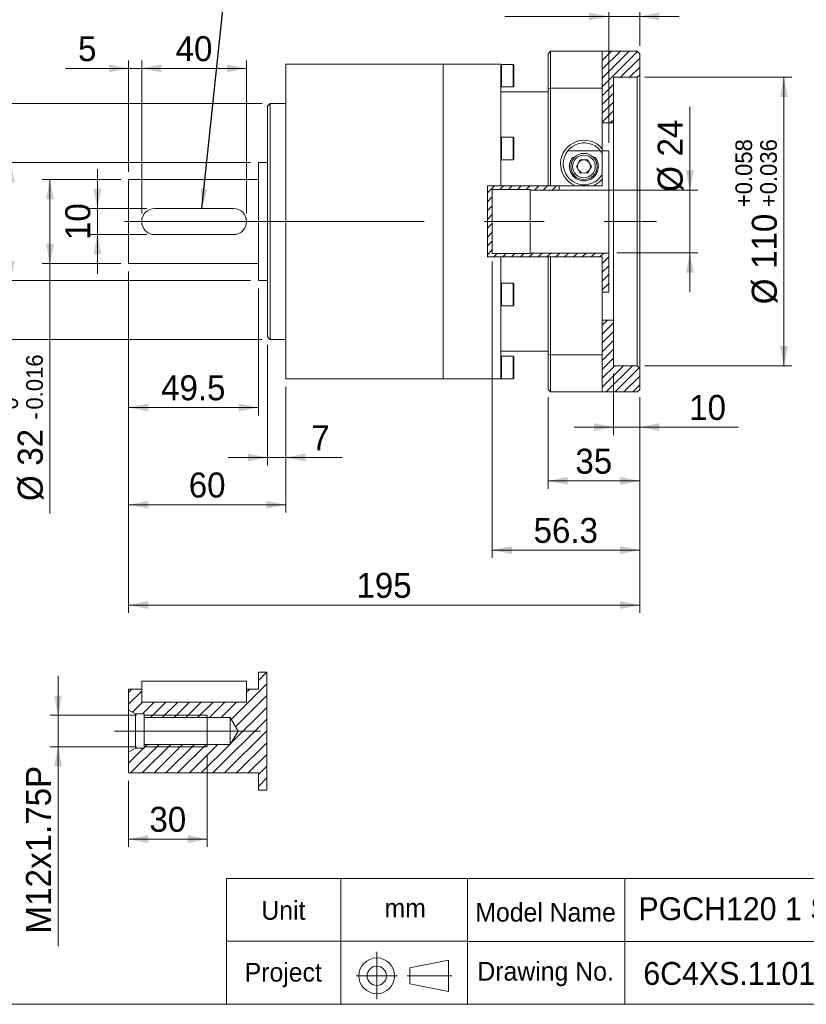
# Model space of a CAD drawing. Header units: millimetres. Extents: x 30 to 861, y 30 to 600.
# Tile 2 of 4: x 309 to 609, y 30 to 406. Entities that reach past the tile are written whole.
import ezdxf

# ---------------------------------------------------------------- set-up
doc = ezdxf.new("R2010")
doc.units = ezdxf.units.MM
doc.header["$LTSCALE"] = 3
doc.linetypes.add('CENTERX2', pattern=[20.32, 12.7, -2.54, 2.54, -2.54])
doc.layers.add('外框線', color=7, linetype='Continuous', lineweight=30)
doc.styles.add('SLDTEXTSTYLE0', font='ARIAL.TTF', dxfattribs={"width": 0.948})
doc.styles.get("Standard").update_dxf_attribs({"font": 'ARIAL.TTF'})
doc.dimstyles.new('SLDDIMSTYLE0', dxfattribs={"dimtxt": 9.245947, "dimasz": 7.5, "dimexe": 0, "dimexo": 0.0625, "dimgap": 2.311487, "dimtad": 1, "dimdec": 4, "dimrnd": 1e-09, "dimzin": 12, "dimdsep": 46, "dimtxsty": 'SLDTEXTSTYLE0', "dimsah": 1, "dimcen": 0.09, "dimadec": 0, "dimazin": 0, "dimtol": 1, "dimtm": 0.016, "dimtfac": 1, "dimtdec": 3, "dimtofl": 0, "dimtmove": 0, "dimatfit": 3, "dimfxl": 0, "dimtolj": 1, "dimarcsym": 0})
doc.dimstyles.new('SLDDIMSTYLE1', dxfattribs={"dimtxt": 9.245947, "dimasz": 7.5, "dimexe": 0, "dimexo": 0.0625, "dimgap": 2.311487, "dimtad": 1, "dimdec": 4, "dimrnd": 1e-09, "dimzin": 12, "dimdsep": 46, "dimtxsty": 'SLDTEXTSTYLE0', "dimsah": 1, "dimcen": 0.09, "dimadec": 0, "dimazin": 0, "dimtfac": 1, "dimtdec": 4, "dimtofl": 0, "dimtmove": 0, "dimatfit": 3, "dimfxl": 0, "dimtolj": 1, "dimtzin": 12, "dimarcsym": 0})
doc.dimstyles.new('SLDDIMSTYLE2', dxfattribs={"dimtxt": 9.245947, "dimasz": 7.5, "dimexe": 0, "dimexo": 0.0625, "dimgap": 2.311487, "dimtad": 1, "dimdec": 4, "dimrnd": 1e-09, "dimzin": 12, "dimdsep": 46, "dimtxsty": 'SLDTEXTSTYLE0', "dimsah": 1, "dimcen": 0.09, "dimadec": 0, "dimazin": 0, "dimtol": 1, "dimtp": -0.012, "dimtm": 0.034, "dimtfac": 1, "dimtdec": 3, "dimtofl": 0, "dimtmove": 0, "dimatfit": 3, "dimfxl": 0, "dimtolj": 1, "dimarcsym": 0})
doc.dimstyles.new('SLDDIMSTYLE3', dxfattribs={"dimtxt": 9.245947, "dimasz": 7.5, "dimexe": 0, "dimexo": 0.0625, "dimgap": 2.311487, "dimtad": 1, "dimdec": 4, "dimrnd": 1e-09, "dimzin": 12, "dimdsep": 46, "dimtxsty": 'SLDTEXTSTYLE0', "dimsah": 1, "dimcen": 0.09, "dimadec": 0, "dimazin": 0, "dimtfac": 1, "dimtdec": 4, "dimtofl": 0, "dimtmove": 0, "dimatfit": 3, "dimfxl": 0, "dimtolj": 1, "dimtzin": 12, "dimarcsym": 0})
doc.dimstyles.new('SLDDIMSTYLE4', dxfattribs={"dimtxt": 9.245947, "dimasz": 7.5, "dimexe": 0, "dimexo": 0.0625, "dimgap": 2.311487, "dimtad": 1, "dimdec": 4, "dimrnd": 1e-09, "dimzin": 12, "dimdsep": 46, "dimtxsty": 'SLDTEXTSTYLE0', "dimsah": 1, "dimcen": 0.09, "dimadec": 0, "dimazin": 0, "dimtol": 1, "dimtp": 0.058, "dimtm": -0.036, "dimtfac": 1, "dimtdec": 3, "dimtofl": 0, "dimtmove": 0, "dimatfit": 3, "dimfxl": 0, "dimtolj": 1, "dimarcsym": 0})
doc.dimstyles.new('SLDDIMSTYLE5', dxfattribs={"dimtxt": 0, "dimasz": 7.5, "dimexe": 0, "dimexo": 0.0625, "dimgap": 0, "dimtad": 0, "dimtih": 1, "dimtoh": 1, "dimdec": 0, "dimrnd": 1e-09, "dimzin": 0, "dimdsep": 46, "dimtxsty": 'Standard', "dimsah": 1, "dimcen": 0.09, "dimadec": 0, "dimazin": 0, "dimtfac": 7.5, "dimtdec": 0, "dimtofl": 0, "dimtmove": 0, "dimatfit": 3, "dimfxl": 0, "dimtolj": 1, "dimtzin": 0, "dimarcsym": 0})
doc.dimstyles.new('SLDDIMSTYLE7', dxfattribs={"dimtxt": 9.245947, "dimasz": 7.5, "dimexe": 0, "dimexo": 0.0625, "dimgap": 2.311487, "dimtad": 0, "dimtih": 1, "dimtoh": 1, "dimdec": 0, "dimrnd": 1e-09, "dimzin": 12, "dimdsep": 46, "dimtxsty": 'SLDTEXTSTYLE0', "dimsah": 1, "dimcen": 0.09, "dimadec": 0, "dimazin": 0, "dimtfac": 1, "dimtdec": 4, "dimtofl": 0, "dimtmove": 0, "dimatfit": 3, "dimfxl": 0, "dimtolj": 1, "dimtzin": 12, "dimarcsym": 0})

# ---------------------------------------------------------------- blocks, each defined once
blk = doc.blocks.new('單位定位')
at = {"layer": '外框線', "color": 7, "lineweight": 0}
for p, q in [((388.12, 78.02), (388.12, 30.02)), ((480.11, 78.02), (388.12, 78.02)), ((431.67, 78.02), (431.67, 30.02)), ((480.11, 54.02), (388.12, 54.02)), ((458.1, 43.87), (472.73, 46.87)), ((472.73, 46.87), (472.73, 34.87)), ((458.1, 43.87), (458.1, 37.87)), ((458.1, 37.87), (472.73, 34.87))]:
    blk.add_line(p, q, dxfattribs=at)
at = {"layer": '外框線', "color": 7, "linetype": 'CENTERX2', "lineweight": 0}
for p, q in [((445.43, 50.04), (445.43, 32)), ((437.55, 40.86), (453.35, 40.86)), ((457.02, 40.86), (474.03, 40.86))]:
    blk.add_line(p, q, dxfattribs=at)
at = {"layer": '外框線', "color": 7, "lineweight": 0}
for radius in [6.82, 3.68]:
    blk.add_circle((445.43, 40.86), radius, dxfattribs=at)
at = {"color": 7, "linetype": 'Continuous', "lineweight": 0, "char_height": 7.144, "attachment_point": 1, "style": 'SLDTEXTSTYLE0'}
for s, insert in [('Unit', (401.38, 69.4)), ('mm', (448.38, 70.29)), ('Project', (395.03, 45.81))]:
    blk.add_mtext(s, dxfattribs=dict(at, insert=insert))
blk = doc.blocks.new('*D10')
at = {"color": 7, "linetype": 'Continuous', "lineweight": 0}
for p, q in [((347.75, 344.54), (317.75, 344.54)), ((320.75, 344.54), (320.75, 312.54)), ((347.75, 312.54), (317.75, 312.54)), ((320.75, 312.54), (320.75, 217.18))]:
    blk.add_line(p, q, dxfattribs=at)
for points in [[(320.75, 344.54), (319.25, 337.04), (322.25, 337.04)], [(320.75, 312.54), (322.25, 320.04), (319.25, 320.04)]]:
    blk.add_solid(points, dxfattribs=at)
at = {"color": 7, "linetype": 'Continuous', "lineweight": 0, "attachment_point": 1, "rotation": 90, "style": 'SLDTEXTSTYLE0'}
for s, insert, char_height in [('0.016', (311.68, 256.82), 6.35), ('0', (302.22, 256.82), 6.35), ('-', (311.68, 252.94), 6.35), ('32', (308.47, 235.43), 9.525), ('%%c', (308.47, 221.95), 9.525)]:
    blk.add_mtext(s, dxfattribs=dict(at, insert=insert, char_height=char_height))
blk = doc.blocks.new('*D11')
at = {"color": 7, "linetype": 'Continuous', "lineweight": 0}
for p, q in [((397.25, 351.04), (302.79, 351.04)), ((305.79, 351.04), (305.79, 306.04)), ((397.25, 306.04), (302.79, 306.04))]:
    blk.add_line(p, q, dxfattribs=at)
for points in [[(305.79, 351.04), (304.29, 343.54), (307.29, 343.54)], [(305.79, 306.04), (307.29, 313.54), (304.29, 313.54)]]:
    blk.add_solid(points, dxfattribs=at)
at = {"color": 7, "linetype": 'Continuous', "lineweight": 0, "char_height": 9.525, "attachment_point": 1, "rotation": 90, "style": 'SLDTEXTSTYLE0'}
for s, insert in [('45', (293.51, 328.23)), ('%%c', (293.51, 314.74))]:
    blk.add_mtext(s, dxfattribs=dict(at, insert=insert))
blk = doc.blocks.new('*D12')
at = {"color": 7, "linetype": 'Continuous', "lineweight": 0}
for p, q in [((401.75, 373.54), (281.75, 373.54)), ((284.75, 373.54), (284.75, 283.54)), ((401.75, 283.54), (281.75, 283.54))]:
    blk.add_line(p, q, dxfattribs=at)
for points in [[(284.75, 373.54), (283.25, 366.04), (286.25, 366.04)], [(284.75, 283.54), (286.25, 291.04), (283.25, 291.04)]]:
    blk.add_solid(points, dxfattribs=at)
at = {"color": 7, "linetype": 'Continuous', "lineweight": 0, "attachment_point": 1, "rotation": 90, "style": 'SLDTEXTSTYLE0'}
for s, insert, char_height in [('0.034', (275.68, 335.39), 6.35), ('0.012', (266.22, 335.39), 6.35), ('-', (266.22, 331.52), 6.35), ('-', (275.68, 331.52), 6.35), ('90', (272.47, 314), 9.525), ('%%c', (272.47, 300.52), 9.525)]:
    blk.add_mtext(s, dxfattribs=dict(at, insert=insert, char_height=char_height))
blk = doc.blocks.new('*D13')
at = {"color": 7, "linetype": 'Continuous', "lineweight": 0}
for p, q in [((350.75, 386.95), (326.71, 386.95)), ((350.75, 347.54), (350.75, 389.95)), ((350.75, 386.95), (355.75, 386.95)), ((355.75, 331.54), (355.75, 389.95)), ((355.75, 386.95), (370.75, 386.95))]:
    blk.add_line(p, q, dxfattribs=at)
for points in [[(350.75, 386.95), (343.25, 388.45), (343.25, 385.45)], [(355.75, 386.95), (363.25, 385.45), (363.25, 388.45)]]:
    blk.add_solid(points, dxfattribs=at)
at = {"color": 7, "linetype": 'Continuous', "lineweight": 0, "insert": (331.47, 399.23), "char_height": 9.52, "attachment_point": 1, "style": 'SLDTEXTSTYLE0'}
blk.add_mtext('5', dxfattribs=at)
blk = doc.blocks.new('*D14')
at = {"color": 7, "linetype": 'Continuous', "lineweight": 0}
for p, q in [((355.75, 331.54), (355.75, 389.95)), ((355.75, 386.95), (395.75, 386.95)), ((395.75, 331.54), (395.75, 389.95))]:
    blk.add_line(p, q, dxfattribs=at)
for points in [[(355.75, 386.95), (363.25, 385.45), (363.25, 388.45)], [(395.75, 386.95), (388.25, 388.45), (388.25, 385.45)]]:
    blk.add_solid(points, dxfattribs=at)
at = {"color": 7, "linetype": 'Continuous', "lineweight": 0, "insert": (368.7, 399.23), "char_height": 9.525, "attachment_point": 1, "style": 'SLDTEXTSTYLE0'}
blk.add_mtext('40', dxfattribs=at)
blk = doc.blocks.new('*D15')
at = {"color": 7, "linetype": 'Continuous', "lineweight": 0}
for p, q in [((350.75, 309.54), (350.75, 254.62)), ((400.25, 303.04), (400.25, 254.62)), ((350.75, 257.62), (400.25, 257.62))]:
    blk.add_line(p, q, dxfattribs=at)
for points in [[(350.75, 257.62), (358.25, 256.12), (358.25, 259.12)], [(400.25, 257.62), (392.75, 259.12), (392.75, 256.12)]]:
    blk.add_solid(points, dxfattribs=at)
at = {"color": 7, "linetype": 'Continuous', "lineweight": 0, "insert": (363.16, 269.9), "char_height": 9.525, "attachment_point": 1, "style": 'SLDTEXTSTYLE0'}
blk.add_mtext('49.5', dxfattribs=at)
blk = doc.blocks.new('*D16')
at = {"color": 7, "linetype": 'Continuous', "lineweight": 0}
for p, q in [((350.75, 309.54), (350.75, 217.54)), ((410.75, 265.54), (410.75, 217.54)), ((350.75, 220.54), (410.75, 220.54))]:
    blk.add_line(p, q, dxfattribs=at)
for points in [[(350.75, 220.54), (358.25, 219.04), (358.25, 222.04)], [(410.75, 220.54), (403.25, 222.04), (403.25, 219.04)]]:
    blk.add_solid(points, dxfattribs=at)
at = {"color": 7, "linetype": 'Continuous', "lineweight": 0, "insert": (373.7, 232.82), "char_height": 9.525, "attachment_point": 1, "style": 'SLDTEXTSTYLE0'}
blk.add_mtext('60', dxfattribs=at)
blk = doc.blocks.new('*D17')
at = {"color": 7, "linetype": 'Continuous', "lineweight": 0}
for p, q in [((403.75, 281.54), (403.75, 235.54)), ((410.75, 265.54), (410.75, 235.54)), ((403.75, 238.54), (388.75, 238.54)), ((403.75, 238.54), (410.75, 238.54)), ((410.75, 238.54), (432.26, 238.54))]:
    blk.add_line(p, q, dxfattribs=at)
for points in [[(403.75, 238.54), (396.25, 240.04), (396.25, 237.04)], [(410.75, 238.54), (418.25, 237.04), (418.25, 240.04)]]:
    blk.add_solid(points, dxfattribs=at)
at = {"color": 7, "linetype": 'Continuous', "lineweight": 0, "insert": (420.45, 250.82), "char_height": 9.52, "attachment_point": 1, "style": 'SLDTEXTSTYLE0'}
blk.add_mtext('7', dxfattribs=at)
blk = doc.blocks.new('*D18')
at = {"color": 7, "linetype": 'Continuous', "lineweight": 0}
for p, q in [((564.88, 340.54), (564.88, 372.24)), ((517.95, 340.54), (567.88, 340.54)), ((564.88, 340.54), (564.88, 316.54)), ((536.95, 316.54), (567.88, 316.54)), ((564.88, 316.54), (564.88, 301.54))]:
    blk.add_line(p, q, dxfattribs=at)
for points in [[(564.88, 340.54), (566.38, 348.04), (563.38, 348.04)], [(564.88, 316.54), (563.38, 309.04), (566.38, 309.04)]]:
    blk.add_solid(points, dxfattribs=at)
at = {"color": 7, "linetype": 'Continuous', "lineweight": 0, "char_height": 9.525, "attachment_point": 1, "rotation": 90, "style": 'SLDTEXTSTYLE0'}
for s, insert in [('24', (552.6, 353.37)), ('%%c', (552.6, 339.88))]:
    blk.add_mtext(s, dxfattribs=dict(at, insert=insert))
blk = doc.blocks.new('*D19')
at = {"color": 7, "linetype": 'Continuous', "lineweight": 0}
for p, q in [((489.45, 313.29), (489.45, 200.24)), ((545.75, 261.54), (545.75, 200.24)), ((545.75, 203.24), (489.45, 203.24))]:
    blk.add_line(p, q, dxfattribs=at)
for points in [[(489.45, 203.24), (496.95, 201.74), (496.95, 204.74)], [(545.75, 203.24), (538.25, 204.74), (538.25, 201.74)]]:
    blk.add_solid(points, dxfattribs=at)
at = {"color": 7, "linetype": 'Continuous', "lineweight": 0, "insert": (505.26, 215.52), "char_height": 9.525, "attachment_point": 1, "style": 'SLDTEXTSTYLE0'}
blk.add_mtext('56.3', dxfattribs=at)
blk = doc.blocks.new('*D20')
at = {"color": 7, "linetype": 'Continuous', "lineweight": 0}
for p, q in [((350.75, 309.54), (350.75, 179.27)), ((545.75, 261.54), (545.75, 179.27)), ((545.75, 182.27), (350.75, 182.27))]:
    blk.add_line(p, q, dxfattribs=at)
for points in [[(350.75, 182.27), (358.25, 180.77), (358.25, 183.77)], [(545.75, 182.27), (538.25, 183.77), (538.25, 180.77)]]:
    blk.add_solid(points, dxfattribs=at)
at = {"color": 7, "linetype": 'Continuous', "lineweight": 0, "insert": (437.67, 194.55), "char_height": 9.525, "attachment_point": 1, "style": 'SLDTEXTSTYLE0'}
blk.add_mtext('195', dxfattribs=at)
blk = doc.blocks.new('*D21')
at = {"color": 7, "linetype": 'Continuous', "lineweight": 0}
for p, q in [((338.86, 333.54), (338.86, 348.54)), ((357.75, 333.54), (335.86, 333.54)), ((338.86, 323.54), (338.86, 333.54)), ((357.75, 323.54), (335.86, 323.54)), ((338.86, 323.54), (338.86, 308.54))]:
    blk.add_line(p, q, dxfattribs=at)
for points in [[(338.86, 333.54), (340.36, 341.04), (337.36, 341.04)], [(338.86, 323.54), (337.36, 316.04), (340.36, 316.04)]]:
    blk.add_solid(points, dxfattribs=at)
at = {"color": 7, "linetype": 'Continuous', "lineweight": 0, "insert": (326.58, 321.49), "char_height": 9.525, "attachment_point": 1, "rotation": 90, "style": 'SLDTEXTSTYLE0'}
blk.add_mtext('10', dxfattribs=at)
blk = doc.blocks.new('*D22')
at = {"color": 7, "linetype": 'Continuous', "lineweight": 0}
for p, q in [((510.75, 261.54), (510.75, 226.61)), ((545.75, 261.54), (545.75, 226.61)), ((545.75, 229.61), (510.75, 229.61))]:
    blk.add_line(p, q, dxfattribs=at)
for points in [[(510.75, 229.61), (518.25, 228.11), (518.25, 231.11)], [(545.75, 229.61), (538.25, 231.11), (538.25, 228.11)]]:
    blk.add_solid(points, dxfattribs=at)
at = {"color": 7, "linetype": 'Continuous', "lineweight": 0, "insert": (521.2, 241.89), "char_height": 9.525, "attachment_point": 1, "style": 'SLDTEXTSTYLE0'}
blk.add_mtext('35', dxfattribs=at)
blk = doc.blocks.new('*D23')
at = {"color": 7, "linetype": 'Continuous', "lineweight": 0}
for p, q in [((535.75, 270.54), (535.75, 247.12)), ((545.75, 261.54), (545.75, 247.12)), ((535.75, 250.12), (520.75, 250.12)), ((545.75, 250.12), (535.75, 250.12)), ((545.75, 250.12), (583.47, 250.12))]:
    blk.add_line(p, q, dxfattribs=at)
for points in [[(535.75, 250.12), (528.25, 251.62), (528.25, 248.62)], [(545.75, 250.12), (553.25, 248.62), (553.25, 251.62)]]:
    blk.add_solid(points, dxfattribs=at)
at = {"color": 7, "linetype": 'Continuous', "lineweight": 0, "insert": (564.61, 262.4), "char_height": 9.525, "attachment_point": 1, "style": 'SLDTEXTSTYLE0'}
blk.add_mtext('10', dxfattribs=at)
blk = doc.blocks.new('*D24')
at = {"color": 7, "linetype": 'Continuous', "lineweight": 0}
for p, q in [((547.75, 383.54), (603.77, 383.54)), ((600.77, 383.54), (600.77, 273.54)), ((547.75, 273.54), (603.77, 273.54))]:
    blk.add_line(p, q, dxfattribs=at)
for points in [[(600.77, 383.54), (599.27, 376.04), (602.27, 376.04)], [(600.77, 273.54), (602.27, 281.04), (599.27, 281.04)]]:
    blk.add_solid(points, dxfattribs=at)
at = {"color": 7, "linetype": 'Continuous', "lineweight": 0, "attachment_point": 1, "rotation": 90, "style": 'SLDTEXTSTYLE0'}
for s, insert, char_height in [('0.058', (582.24, 338.92), 6.35), ('0.036', (591.7, 338.92), 6.35), ('+', (582.24, 333.99), 6.35), ('+', (591.7, 333.99), 6.35), ('110', (588.49, 310.47), 9.525), ('%%c', (588.49, 296.99), 9.525)]:
    blk.add_mtext(s, dxfattribs=dict(at, insert=insert, char_height=char_height))
blk = doc.blocks.new('*D25')
at = {"color": 7, "linetype": 'Continuous', "lineweight": 0}
for p, q in [((533.95, 358.53), (533.95, 409.76)), ((545.75, 395.54), (545.75, 409.76)), ((533.95, 406.76), (494.29, 406.76)), ((545.75, 406.76), (533.95, 406.76)), ((545.75, 406.76), (560.75, 406.76))]:
    blk.add_line(p, q, dxfattribs=at)
for points in [[(533.95, 406.76), (526.45, 408.26), (526.45, 405.26)], [(545.75, 406.76), (553.25, 405.26), (553.25, 408.26)]]:
    blk.add_solid(points, dxfattribs=at)
at = {"color": 7, "linetype": 'Continuous', "lineweight": 0, "insert": (499.05, 419.04), "char_height": 9.525, "attachment_point": 1, "style": 'SLDTEXTSTYLE0'}
blk.add_mtext('11.8', dxfattribs=at)
blk = doc.blocks.new('*D37')
at = {"color": 7, "linetype": 'Continuous', "lineweight": 0}
for p, q in [((696, 464.44), (536.77, 464.44)), ((714.89, 383.11), (696, 464.44))]:
    blk.add_line(p, q, dxfattribs=at)
blk.add_solid([(714.89, 383.11), (714.65, 390.76), (711.73, 390.08)], dxfattribs=at)
at = {"color": 7, "linetype": 'Continuous', "lineweight": 0, "attachment_point": 1, "style": 'SLDTEXTSTYLE0'}
for s, insert, char_height in [('(DEPTH)', (642.25, 476.71), 9.525), ('4', (540.74, 476.71), 9.52), ('M8x1.25', (559.63, 476.71), 9.525), ('Px', (612.2, 476.71), 9.525), ('16', (627.02, 476.71), 9.525), (' - ', (548.35, 476.71), 9.525)]:
    blk.add_mtext(s, dxfattribs=dict(at, insert=insert, char_height=char_height))
blk = doc.blocks.new('SW_HATCH_0')
at = {"color": 0, "linetype": 'Continuous', "lineweight": 0}
for p, q in [((51.4, 6.5), (48.2, 3.3)), ((0, 0), (-1.3, -1.3)), ((51.4, 2.01), (37.84, -11.55)), ((44.9, 0), (43.7, -1.2)), ((3.7, -0.79), (-1.3, -5.79)), ((51.4, -2.48), (39.53, -14.35)), ((3.98, -5), (0.15, -8.83)), ((8.47, -5), (3.97, -9.5)), ((12.96, -5), (7.06, -10.9)), ((17.45, -5), (11.55, -10.9)), ((21.94, -5), (16.04, -10.9)), ((26.43, -5), (20.53, -10.9)), ((30.92, -5), (25.02, -10.9)), ((35.41, -5), (29.51, -10.9)), ((39.9, -5), (34, -10.9)), ((51.4, -6.97), (37.73, -20.64)), ((51.4, -11.46), (30.86, -32)), ((51.4, -15.95), (35.35, -32)), ((4.44, -22.5), (-1.3, -28.24)), ((10.33, -21.1), (-0.57, -32)), ((14.82, -21.1), (3.92, -32)), ((5.84, -21.1), (4.7, -22.24)), ((19.31, -21.1), (8.41, -32)), ((23.8, -21.1), (12.9, -32)), ((28.29, -21.1), (17.39, -32)), ((32.78, -21.1), (21.88, -32)), ((37.27, -21.1), (26.37, -32)), ((51.4, -20.44), (39.84, -32)), ((51.4, -24.93), (44.33, -32)), ((51.4, -29.42), (48.2, -32.62)), ((51.4, -33.91), (48.2, -37.11)), ((51.4, -38.4), (51.3, -38.5))]:
    blk.add_line(p, q, dxfattribs=at)
blk = doc.blocks.new('*D42')
at = {"color": 7, "linetype": 'Continuous', "lineweight": 0}
for p, q in [((323.86, 140.23), (323.86, 155.23)), ((353.75, 140.23), (320.86, 140.23)), ((323.86, 128.23), (323.86, 140.23)), ((353.75, 128.23), (320.86, 128.23)), ((323.86, 128.23), (323.86, 52.21))]:
    blk.add_line(p, q, dxfattribs=at)
for points in [[(323.86, 140.23), (325.36, 147.73), (322.36, 147.73)], [(323.86, 128.23), (322.36, 120.73), (325.36, 120.73)]]:
    blk.add_solid(points, dxfattribs=at)
at = {"color": 7, "linetype": 'Continuous', "lineweight": 0, "attachment_point": 1, "rotation": 90, "style": 'SLDTEXTSTYLE0'}
for s, insert, char_height in [('x1.75P', (311.58, 81.66), 9.525), ('12', (311.58, 67.55), 9.525), ('M', (311.58, 56.98), 9.52)]:
    blk.add_mtext(s, dxfattribs=dict(at, insert=insert, char_height=char_height))
blk = doc.blocks.new('*D43')
at = {"color": 7, "linetype": 'Continuous', "lineweight": 0}
for p, q in [((380.75, 125.23), (380.75, 90.03)), ((350.75, 115.23), (350.75, 90.03)), ((350.75, 93.03), (380.75, 93.03))]:
    blk.add_line(p, q, dxfattribs=at)
for points in [[(350.75, 93.03), (358.25, 91.53), (358.25, 94.53)], [(380.75, 93.03), (373.25, 94.53), (373.25, 91.53)]]:
    blk.add_solid(points, dxfattribs=at)
at = {"color": 7, "linetype": 'Continuous', "lineweight": 0, "insert": (358.7, 105.31), "char_height": 9.525, "attachment_point": 1, "style": 'SLDTEXTSTYLE0'}
blk.add_mtext('30', dxfattribs=at)

msp = doc.modelspace()

# ---------------------------------------------------------------- hatches: boundary and pattern name
at = {"linetype": 'Continuous', "lineweight": 0}
h = msp.add_hatch(dxfattribs=at)
h.set_pattern_fill('ANSI31', scale=0.75, style=0)
h.paths.add_polyline_path([(531.451209, 366.137427), (535.751643, 366.137427), (535.751643, 383.537427), (544.751643, 383.537427), (545.751643, 384.537427), (545.751643, 392.537427), (544.751643, 393.537427), (531.451209, 393.537427)], flags=0)
h = msp.add_hatch(dxfattribs=at)
h.set_pattern_fill('ANSI31', scale=0.75, style=0)
h.paths.add_polyline_path([(533.951643, 301.537427), (533.951643, 316.537427), (503.951643, 316.537427), (503.951643, 316.287427), (489.451643, 316.287427), (489.451643, 340.787427), (503.951643, 340.787427), (503.951643, 340.537427), (514.951643, 340.537427), (514.951643, 342.195466), (487.643656, 342.195466), (487.643656, 315.013417), (531.451209, 315.013417), (531.451209, 301.537427)], flags=0)
h = msp.add_hatch(dxfattribs=at)
h.set_pattern_fill('ANSI31', scale=0.75, style=0)
h.paths.add_polyline_path([(535.751643, 290.937427), (531.451209, 290.937427), (531.451209, 263.537427), (544.751643, 263.537427), (545.751643, 264.537427), (545.751643, 272.537427), (544.751643, 273.537427), (535.751643, 273.537427)], flags=0)

# ---------------------------------------------------------------- linework, layer by layer
at = {"color": 7, "linetype": 'Continuous', "lineweight": 15}
for p, q in [((511.751644, 393.537424), (510.751642, 392.53743)), ((510.751642, 378.997806), (510.751642, 392.53743)), ((511.751644, 393.537424), (511.751644, 379.343431)), ((511.751644, 393.537424), (531.45121, 393.537424)), ((531.45121, 379.343431), (531.45121, 393.537424)), ((531.45121, 393.537424), (544.751643, 393.537424)), ((545.751646, 392.53743), (544.751643, 393.537424)), ((545.751646, 392.53743), (545.751646, 384.537428)), ((470.751643, 388.537425), (410.751644, 388.537425)), ((410.751644, 388.537425), (410.751644, 268.537428)), ((492.751642, 388.537425), (470.751643, 388.537425)), ((470.751643, 268.537428), (470.751643, 388.537425)), ((492.751642, 342.195466), (492.751642, 388.537425)), ((493.051642, 388.487428), (492.751642, 388.187427)), ((497.451642, 388.487428), (493.051642, 388.487428)), ((493.051642, 388.487428), (493.051642, 379.887428)), ((497.751643, 388.187427), (497.451642, 388.487428)), ((497.451642, 379.887428), (497.451642, 388.487428)), ((497.751643, 388.187427), (497.751643, 380.187426)), ((535.75164, 383.537426), (544.751643, 383.537426)), ((535.75164, 366.137426), (535.75164, 383.537426)), ((544.751643, 383.537426), (545.751646, 384.537428)), ((544.751643, 273.537427), (544.751643, 383.537426)), ((545.751646, 384.537428), (545.751646, 272.537425)), ((492.751642, 380.187426), (493.051642, 379.887428)), ((493.051642, 379.887428), (497.451642, 379.887428)), ((497.451642, 379.887428), (497.751643, 380.187426)), ((511.751644, 379.343431), (510.751642, 378.997806)), ((511.751644, 379.343431), (531.45121, 379.343431)), ((511.751644, 379.343431), (511.751644, 342.195466)), ((531.45121, 379.343431), (531.45121, 356.316354)), ((510.751642, 378.037426), (492.751642, 378.037426)), ((510.751642, 342.195466), (510.751642, 378.997806)), ((404.751643, 373.537428), (403.751641, 372.537426)), ((403.751641, 284.537427), (403.751641, 372.537426)), ((410.751644, 373.537428), (404.751643, 373.537428)), ((404.751643, 373.537428), (404.751643, 283.537425)), ((531.45121, 366.137426), (535.75164, 366.137426)), ((535.75164, 290.937427), (535.75164, 366.137426)), ((493.051642, 360.662427), (492.751642, 360.362425)), ((497.451642, 360.662427), (493.051642, 360.662427)), ((493.051642, 360.662427), (493.051642, 352.062426)), ((497.751643, 360.362425), (497.451642, 360.662427)), ((497.451642, 352.062426), (497.451642, 360.662427)), ((497.751643, 360.362425), (497.751643, 352.362426)), ((530.804969, 355.527008), (518.298316, 355.527008)), ((531.45121, 355.527008), (533.951639, 355.527008)), ((531.45121, 346.788613), (531.45121, 354.586623)), ((533.951639, 340.513966), (533.951639, 355.527008)), ((403.751641, 351.037428), (400.251641, 351.037428)), ((400.251641, 306.037426), (400.251641, 351.037428)), ((492.751642, 352.362426), (493.051642, 352.062426)), ((493.051642, 352.062426), (497.451642, 352.062426)), ((497.451642, 352.062426), (497.751643, 352.362426)), ((520.150989, 352.965893), (520.81219, 352.965893)), ((522.978797, 352.02018), (521.565094, 349.503282)), ((521.565094, 349.503282), (523.03794, 347.020529)), ((525.865346, 352.054324), (522.978797, 352.02018)), ((527.338191, 349.571571), (525.865346, 352.054324)), ((525.924488, 347.054673), (527.338191, 349.571571)), ((528.091095, 352.965893), (528.752297, 352.965893)), ((523.03794, 347.020529), (525.924488, 347.054673)), ((531.45121, 346.48823), (531.45121, 344.758501)), ((400.251641, 344.537427), (350.751645, 344.537427)), ((350.751645, 312.537426), (350.751645, 344.537427)), ((487.643655, 342.195466), (492.751642, 342.195466)), ((487.643655, 315.013417), (487.643655, 342.195466)), ((492.751642, 342.195466), (510.751642, 342.195466)), ((511.751644, 342.195466), (510.751642, 342.195466)), ((521.173521, 342.195466), (511.751644, 342.195466)), ((514.951642, 340.537427), (514.951642, 342.195466)), ((531.45121, 342.195466), (527.929764, 342.195466)), ((531.45121, 344.758501), (531.45121, 342.195466)), ((489.451642, 340.787426), (503.951642, 340.787426)), ((489.451642, 316.287427), (489.451642, 340.787426)), ((503.951642, 340.787426), (503.951642, 340.537427)), ((503.951642, 340.537427), (514.951642, 340.537427)), ((503.951642, 340.537427), (503.951642, 316.537427)), ((514.951642, 340.513966), (514.951642, 340.537427)), ((514.951642, 340.513966), (533.951639, 340.513966)), ((533.951639, 340.513966), (533.951639, 316.537427)), ((360.751643, 333.537427), (390.751644, 333.537427)), ((390.751644, 323.537427), (360.751643, 323.537427)), ((503.951642, 316.287427), (489.451642, 316.287427)), ((503.951642, 316.537427), (503.951642, 316.287427)), ((533.951639, 316.537427), (503.951642, 316.537427)), ((533.951639, 316.537427), (533.951639, 301.537426)), ((350.751645, 312.537426), (400.251641, 312.537426)), ((492.751642, 315.013417), (487.643655, 315.013417)), ((492.751642, 268.537428), (492.751642, 315.013417)), ((510.751642, 315.013417), (492.751642, 315.013417)), ((510.751642, 278.077047), (510.751642, 315.013417)), ((510.751642, 315.013417), (511.751644, 315.013417)), ((511.751644, 315.013417), (511.751644, 277.731422)), ((511.751644, 315.013417), (531.45121, 315.013417)), ((531.45121, 315.013417), (531.45121, 277.731422)), ((400.251641, 306.037426), (403.751641, 306.037426)), ((493.051642, 305.012427), (492.751642, 304.712428)), ((497.451642, 305.012427), (493.051642, 305.012427)), ((493.051642, 305.012427), (493.051642, 304.697975)), ((493.051642, 304.697975), (493.051642, 296.412427)), ((497.751643, 304.712428), (497.451642, 305.012427)), ((497.451642, 304.697975), (497.451642, 305.012427)), ((497.451642, 296.412427), (497.451642, 304.697975)), ((497.751643, 304.712428), (497.751643, 304.419914)), ((497.751643, 304.419914), (497.751643, 296.712428)), ((533.951639, 301.537426), (531.45121, 301.537426)), ((492.751642, 296.712428), (493.051642, 296.412427)), ((497.451642, 296.412427), (497.751643, 296.712428)), ((493.051642, 296.412427), (497.451642, 296.412427)), ((535.75164, 290.937427), (531.45121, 290.937427)), ((535.75164, 273.537427), (535.75164, 290.937427)), ((403.751641, 284.537427), (404.751643, 283.537425)), ((404.751643, 283.537425), (410.751644, 283.537425)), ((492.751642, 279.037427), (510.751642, 279.037427)), ((511.751644, 277.731422), (510.751642, 278.077047)), ((510.751642, 264.537424), (510.751642, 278.077047)), ((493.051642, 277.187425), (492.751642, 276.887428)), ((497.451642, 277.187425), (493.051642, 277.187425)), ((493.051642, 277.187425), (493.051642, 273.48233)), ((497.751643, 276.887428), (497.451642, 277.187425)), ((497.451642, 273.48233), (497.451642, 277.187425)), ((497.751643, 276.887428), (497.751643, 273.440823)), ((511.751644, 277.731422), (511.751644, 263.537429)), ((511.751644, 277.731422), (531.45121, 277.731422)), ((531.45121, 263.537429), (531.45121, 277.731422)), ((493.051642, 273.48233), (493.051642, 268.587425)), ((497.451642, 268.587425), (497.451642, 273.48233)), ((497.751643, 273.440823), (497.751643, 268.887426)), ((544.751643, 273.537427), (535.75164, 273.537427)), ((545.751646, 272.537425), (544.751643, 273.537427)), ((545.751646, 272.537425), (545.751646, 264.537424)), ((410.751644, 268.537428), (470.751643, 268.537428)), ((470.751643, 268.537428), (492.751642, 268.537428)), ((492.751642, 268.887426), (493.051642, 268.587425)), ((493.051642, 268.587425), (497.451642, 268.587425)), ((497.451642, 268.587425), (497.751643, 268.887426)), ((511.751644, 263.537429), (510.751642, 264.537424)), ((511.751644, 263.537429), (531.45121, 263.537429)), ((544.751643, 263.537429), (531.45121, 263.537429)), ((544.751643, 263.537429), (545.751646, 264.537424)), ((400.251641, 156.725601), (400.251641, 150.225601)), ((403.451309, 156.725601), (400.251641, 156.725601)), ((355.751639, 150.225601), (350.751644, 150.225601)), ((350.751644, 150.225601), (350.751644, 142.2256)), ((355.751639, 153.225599), (355.751639, 145.225599)), ((395.75164, 153.225599), (355.751639, 153.225599)), ((355.751639, 145.225599), (355.751639, 150.225601)), ((395.75164, 145.225599), (395.75164, 153.225599)), ((400.251641, 150.225601), (395.75164, 150.225601)), ((395.75164, 150.225601), (395.75164, 145.225599)), ((395.75164, 145.225599), (355.751639, 145.225599)), ((350.751644, 142.2256), (353.349721, 140.7256)), ((350.751644, 142.2256), (350.751644, 126.225599)), ((353.349721, 140.7256), (356.751639, 140.7256)), ((353.349721, 140.7256), (353.349721, 127.725599)), ((356.751639, 140.7256), (356.751639, 139.3256)), ((356.751639, 139.3256), (389.501646, 139.3256)), ((356.751639, 139.3256), (356.751639, 129.1256)), ((389.501646, 139.3256), (392.566031, 134.2256)), ((389.501646, 139.3256), (389.501646, 129.1256)), ((392.566031, 134.2256), (389.501646, 129.1256)), ((353.349721, 127.725599), (350.751644, 126.225599)), ((356.751639, 127.725599), (353.349721, 127.725599)), ((356.751639, 129.1256), (356.751639, 127.725599)), ((389.501646, 129.1256), (356.751639, 129.1256)), ((350.751644, 126.225599), (350.751644, 118.225598)), ((350.751644, 118.225598), (400.251641, 118.225598)), ((400.251641, 118.225598), (400.251641, 111.725599)), ((400.251641, 111.725599), (403.451309, 111.725599))]:
    msp.add_line(p, q, dxfattribs=at)
at = {"color": 7, "linetype": 'CENTERX2', "lineweight": 0, "ltscale": 3}
for p, q in [((349.251643, 328.537427), (552.090175, 328.537427)), ((401.091309, 134.2256), (345.421275, 134.2256))]:
    msp.add_line(p, q, dxfattribs=at)
at = {"color": 7, "linetype": 'Continuous', "lineweight": 0}
for p, q in [((403.451309, 111.725599), (403.451309, 156.725601)), ((356.751641, 140.2256), (380.751645, 140.2256)), ((380.751645, 128.2256), (380.751645, 140.2256)), ((356.751641, 128.2256), (380.751645, 128.2256)), ((480, 30), (480, 78)), ((861, 78), (480, 78)), ((540, 30), (540, 78)), ((654, 54), (480, 54)), ((30, 30), (861, 30))]:
    msp.add_line(p, q, dxfattribs=at)
at = {"color": 7, "linetype": 'Continuous', "lineweight": 15}
for radius in [5, 4.333333]:
    msp.add_circle((524.451643, 349.537427), radius, dxfattribs=at)
for centre, radius, start, end in [((524.551643, 350.537427), 9, 39.94880861, 247.9542576), ((524.551643, 350.537427), 8, 30.4076897, 329.5923103), ((524.451643, 349.537427), 2.5, 150.67771397, 210.67771397), ((524.451643, 349.537427), 2.5, 90.67771397, 150.67771397), ((524.451643, 349.537427), 2.5, 30.67771397, 90.67771397), ((524.451643, 349.537427), 2.5, 330.67771397, 30.67771397), ((524.451643, 349.537427), 2.5, 210.67771397, 270.67771397), ((524.451643, 349.537427), 2.5, 270.67771397, 330.67771397), ((524.551643, 350.537427), 9, 292.0457424, 320.05119139), ((360.751643, 328.537427), 5, 90, 270), ((390.751643, 328.537427), 5, 270, 90)]:
    msp.add_arc(centre, radius, start, end, dxfattribs=at)
for points, knots in [([(531.45121, 356.316354), (531.45121, 356.149069), (531.45121, 355.586646), (531.45121, 354.999283), (531.45121, 354.586623)], [0, 0, 0, 0, 0.2974349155, 1, 1, 1, 1]), ([(528.752297, 352.965893), (529.027853, 352.563398), (529.578483, 351.759114), (529.933848, 350.419787), (529.972833, 349.16592), (529.762862, 347.872665), (529.11627, 346.425692), (527.794989, 345.04425), (526.163522, 344.202953), (524.411698, 343.956376), (522.826214, 344.209973), (521.441562, 344.854063), (520.174389, 345.936247), (519.380849, 347.240294), (519.007875, 348.523514), (518.905102, 349.774396), (519.107993, 351.06622), (519.57471, 352.173555), (519.988722, 352.74279), (520.150989, 352.965893)], [0, 0, 0, 0, 0.0823113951, 0.1644784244, 0.2122795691, 0.260022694, 0.3361405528, 0.3942153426, 0.4526775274, 0.5024823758, 0.5476241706, 0.5927503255, 0.6413585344, 0.710719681, 0.7590289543, 0.8074193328, 0.8801613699, 0.9530309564, 1, 1, 1, 1]), ([(527.929764, 342.195466), (526.983835, 342.195466), (525.45412, 342.195466), (523.217089, 342.195466), (521.930938, 342.195466), (521.256288, 342.195466), (521.173521, 342.195466)], [0, 0, 0, 0, 0.4252082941, 0.6876284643, 0.961677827, 1, 1, 1, 1])]:
    msp.add_open_spline(points, degree=3, knots=knots, dxfattribs=at)

# ---------------------------------------------------------------- block references
at = {"color": 7, "linetype": 'Continuous', "lineweight": 0}
msp.add_blockref('SW_HATCH_0', (352.047799, 150.225601), dxfattribs=at)
at = {"color": 7, "linetype": 'Continuous'}
msp.add_blockref('單位定位', (0, 0), dxfattribs=at)

# ---------------------------------------------------------------- texts
at = {"color": 7, "linetype": 'Continuous', "lineweight": 0, "attachment_point": 1, "style": 'SLDTEXTSTYLE0'}
for s, insert, char_height in [('Model Name', (483.012499, 68.683778), 7.14375), ('PGCH120 1 STAGE', (545.234337, 70.818968), 8.73125), ('Drawing No.', (483.806251, 46.183778), 7.14375), ('6C4XS.110130.142', (547.12075, 46.133463), 8.73125)]:
    msp.add_mtext(s, dxfattribs=dict(at, insert=insert, char_height=char_height))

# ---------------------------------------------------------------- dimensions: what is measured, and where the dimension line sits
at = {"color": 7, "linetype": 'Continuous', "lineweight": 0}
dim = msp.add_diameter_dim_2p(p1=(715.790545, 379.218219), p2=(714.885782, 383.11455), text='<> - M8x1.25Px16(DEPTH)\\P', dimstyle='SLDDIMSTYLE7', override={"dimpost": '<>'}, dxfattribs=at)
dim.commit()
dim.dimension.update_dxf_attribs({"geometry": '*D37', "text_midpoint": (615.262174, 471.532869), "dimtype": 163})
for base, p1, p2, dimstyle, picture, middle in [((533.951643, 406.759467), (545.751643, 392.537427), (533.951643, 355.527008), 'SLDDIMSTYLE3', '*D25', (511.396925, 406.759467)), ((355.751643, 386.950895), (350.751643, 344.537427), (355.751643, 328.537427), 'SLDDIMSTYLE3', '*D13', (334.999316, 386.950895)), ((395.751643, 386.950895), (355.751643, 328.537427), (395.751643, 328.537427), 'SLDDIMSTYLE1', '*D14', (375.751643, 386.950895)), ((489.451643, 203.238554), (545.751643, 264.537427), (489.451643, 316.287427), 'SLDDIMSTYLE1', '*D19', (517.601643, 203.238554)), ((400.251643, 257.619619), (350.751643, 312.537427), (400.251643, 306.037427), 'SLDDIMSTYLE1', '*D15', (375.501643, 257.619619)), ((410.751643, 220.537427), (350.751643, 312.537427), (410.751643, 268.537427), 'SLDDIMSTYLE1', '*D16', (380.751643, 220.537427)), ((350.751643, 182.274564), (545.751643, 264.537427), (350.751643, 312.537427), 'SLDDIMSTYLE1', '*D20', (448.251643, 182.274564)), ((410.751643, 238.537427), (403.751643, 284.537427), (410.751643, 268.537427), 'SLDDIMSTYLE3', '*D17', (423.973414, 238.537427)), ((535.751643, 250.119619), (545.751643, 264.537427), (535.751643, 273.537427), 'SLDDIMSTYLE3', '*D23', (571.659351, 250.119619)), ((510.751643, 229.606748), (545.751643, 264.537427), (510.751643, 264.537427), 'SLDDIMSTYLE1', '*D22', (528.251643, 229.606748)), ((380.751643, 93.03339), (350.751643, 118.2256), (380.751643, 128.2256), 'SLDDIMSTYLE1', '*D43', (365.751643, 93.03339))]:
    dim = msp.add_linear_dim(base=base, p1=p1, p2=p2, dimstyle=dimstyle, dxfattribs=at)
    dim.commit()
    dim.dimension.update_dxf_attribs({"geometry": picture, "text_midpoint": middle, "dimtype": 160})
for base, p1, p2, text, dimstyle, picture, middle in [((600.770776, 273.537427), (544.751643, 383.537427), (544.751643, 273.537427), '%%c<>', 'SLDDIMSTYLE4', '*D24', (600.770776, 328.537427)), ((284.751643, 283.537427), (404.751643, 373.537427), (404.751643, 283.537427), '%%c<>', 'SLDDIMSTYLE2', '*D12', (284.751643, 328.537427)), ((564.881235, 316.537427), (514.951643, 340.537427), (533.951643, 316.537427), '%%c<>', 'SLDDIMSTYLE3', '*D18', (564.881235, 353.679342)), ((305.788921, 306.037427), (400.251643, 351.037427), (400.251643, 306.037427), '%%c<>', 'SLDDIMSTYLE1', '*D11', (305.788921, 328.537427)), ((320.751643, 312.537427), (350.751643, 344.537427), (350.751643, 312.537427), '%%c<>', 'SLDDIMSTYLE0', '*D10', (320.751643, 249.964877)), ((323.855937, 140.2256), (356.751643, 128.2256), (356.751643, 140.2256), 'M<>x1.75P', 'SLDDIMSTYLE3', '*D42', (323.855937, 89.072414))]:
    dim = msp.add_linear_dim(base=base, p1=p1, p2=p2, angle=90, text=text, dimstyle=dimstyle, dxfattribs=at)
    dim.commit()
    dim.dimension.update_dxf_attribs({"geometry": picture, "text_midpoint": middle, "dimtype": 160})
dim = msp.add_linear_dim(base=(338.856627, 333.537427), p1=(360.751643, 323.537427), p2=(360.751643, 333.537427), angle=90, dimstyle='SLDDIMSTYLE3', dxfattribs=at)
dim.commit()
dim.dimension.update_dxf_attribs({"geometry": '*D21', "text_midpoint": (338.856627, 328.537427), "dimtype": 160})

# ---------------------------------------------------------------- leaders
msp.add_leader([(378.745951, 333.537427), (387.767601, 419.627506), (490.160274, 419.627506)], dimstyle='SLDDIMSTYLE5', dxfattribs=at)

doc.saveas('drawing.dxf')
